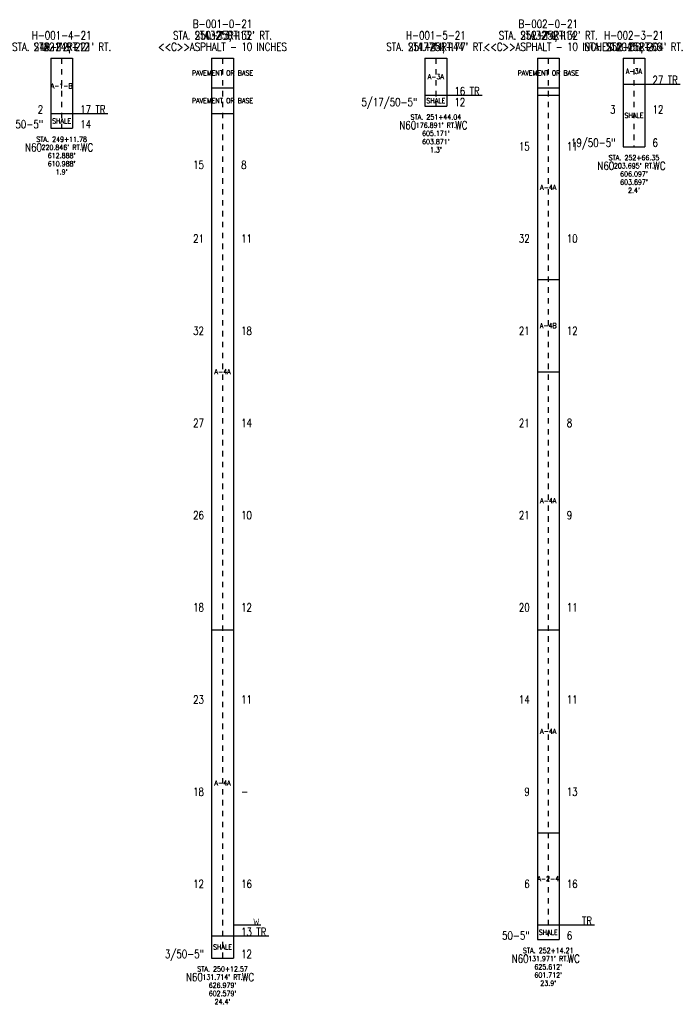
# Model space of a CAD drawing. Extents: x -0.8 to 11.3, y -0.8 to 17.2.
import ezdxf
from ezdxf.enums import TextEntityAlignment as Align

# ---------------------------------------------------------------- set-up
doc = ezdxf.new("R2010")
doc.units = 0
doc.linetypes.add('DASH', pattern=[0.12, 0.08, -0.04])
doc.linetypes.add('SOLID', pattern=[0])
doc.layers.get('0').update_dxf_attribs({"linetype": 'SOLID'})
for name, color, linetype in [('GT_PROJECT_CELLS', 7, 'SOLID'), ('GT_PROJECT_SOIL_BORING', 7, 'SOLID'), ('GT_PROJECT_TEXT', 7, 'SOLID'), ('GT_PROJECT_TEXT_2', 7, 'SOLID'), ('GT_PROJECT_TEXT_3', 7, 'SOLID'), ('SC_SCRATCH1', 7, 'SOLID'), ('SC_SCRATCH2', 7, 'SOLID'), ('SC_SCRATCH3', 7, 'SOLID'), ('SC_SCRATCH4', 7, 'SOLID'), ('SC_SCRATCH5', 7, 'SOLID'), ('SC_SCRATCH6', 7, 'SOLID'), ('SC_SCRATCH9', 7, 'SOLID')]:
    doc.layers.add(name, color=color, linetype=linetype)
doc.styles.add('ROMAND', font='romand', dxfattribs={"height": 1})

# ---------------------------------------------------------------- blocks, each defined once
blk = doc.blocks.new('DGRFC_OHDOT$FREE$WATER')
at = {"color": 7}
for points in [[(-0.035, 0.08), (-0.0193, 0), (-0.035, 0.08), (-0.0151, 0.0142)], [(-0.035, 0.08), (-0.0151, 0.0142), (-0.035, 0.08), (-0.028, 0.08)], [(-0.0193, 0), (-0.0123, 0), (-0.0193, 0), (0, 0.0415)], [(-0.0193, 0), (0, 0.0415), (-0.0193, 0), (-0.0151, 0.0142)], [(0, 0.0415), (-0.0035, 0.0533), (0, 0.0415), (-0.0151, 0.0142)], [(0.0151, 0.0142), (0.0035, 0.0533), (0.0151, 0.0142), (-0.0035, 0.0533)], [(0, 0.0415), (0.0151, 0.0142), (0, 0.0415), (-0.0035, 0.0533)], [(0, 0.0415), (0.0123, 0), (0, 0.0415), (0.0193, 0)], [(0, 0.0415), (0.0193, 0), (0, 0.0415), (0.0151, 0.0142)], [(0.035, 0.08), (0.028, 0.08), (0.035, 0.08), (0.0151, 0.0142)], [(0.0193, 0), (0.035, 0.08), (0.0193, 0), (0.0151, 0.0142)]]:
    blk.add_solid(points, dxfattribs=at)

msp = doc.modelspace()

# ---------------------------------------------------------------- linework, layer by layer
at = {"layer": 'GT_PROJECT_CELLS', "color": 7, "linetype": 'SOLID'}
msp.add_lwpolyline([(3.151866, 0.608607), (3.651866, 0.608607)], dxfattribs=at)
at = {"layer": 'GT_PROJECT_SOIL_BORING', "color": 7, "linetype": 'SOLID'}
for points in [[(-0.2, 16.5), (0.2, 16.5)], [(-0.2, 16.5), (-0.2, 15.215164)], [(0.2, 16.5), (0.2, 15.215164)], [(2.751866, 16.5), (3.151866, 16.5)], [(2.751866, 16.5), (2.751866, 0)], [(3.151866, 16.5), (3.151866, 0)], [(6.665411, 16.5), (7.065411, 16.5)], [(6.665411, 16.5), (6.665411, 15.620902)], [(7.065411, 16.5), (7.065411, 15.620902)], [(8.726938, 16.5), (9.126938, 16.5)], [(8.726938, 16.5), (8.726938, 0.338115)], [(9.126938, 16.5), (9.126938, 0.338115)], [(10.3, 16.5), (10.7, 16.5)], [(10.3, 16.5), (10.3, 14.877049)], [(10.7, 16.5), (10.7, 14.877049)], [(2.751866, 15.959016), (3.151866, 15.959016)], [(8.726938, 15.959016), (9.126938, 15.959016)], [(10.3, 16.026639), (10.7, 16.026639)], [(6.665411, 15.82377), (7.065411, 15.82377)], [(8.726938, 15.82377), (9.126938, 15.82377)], [(6.665411, 15.620902), (7.065411, 15.620902)], [(-0.2, 15.485656), (0.2, 15.485656)], [(2.751866, 15.485656), (3.151866, 15.485656)], [(-0.2, 15.215164), (0.2, 15.215164)], [(10.3, 14.877049), (10.7, 14.877049)], [(8.726938, 12.442623), (9.126938, 12.442623)], [(8.726938, 10.752049), (9.126938, 10.752049)], [(2.751866, 6.018443), (3.151866, 6.018443)], [(8.726938, 6.018443), (9.126938, 6.018443)], [(8.726938, 2.29918), (9.126938, 2.29918)], [(8.726938, 0.608607), (9.126938, 0.608607)], [(2.751866, 0.405738), (3.151866, 0.405738)], [(8.726938, 0.338115), (9.126938, 0.338115)], [(2.751866, 0), (3.151866, 0)]]:
    msp.add_lwpolyline(points, dxfattribs=at)
at = {"layer": 'GT_PROJECT_TEXT', "color": 7, "linetype": 'SOLID'}
for points in [[(10.7, 16.026639), (11.35, 16.026639)], [(7.065411, 15.82377), (7.715411, 15.82377)], [(0.2, 15.485656), (0.85, 15.485656)], [(9.126938, 0.608607), (9.776938, 0.608607)], [(3.151866, 0.405738), (3.801866, 0.405738)]]:
    msp.add_lwpolyline(points, dxfattribs=at)
at = {"layer": 'SC_SCRATCH4', "color": 7, "linetype": 'DASH'}
for points in [[(0, 16.5), (0, 15.215164)], [(2.951866, 16.5), (2.951866, 0)], [(6.865411, 16.5), (6.865411, 15.620902)], [(8.926938, 16.5), (8.926938, 0.338115)], [(10.5, 16.5), (10.5, 14.877049)]]:
    msp.add_lwpolyline(points, dxfattribs=at)

# ---------------------------------------------------------------- block references
at = {"layer": 'GT_PROJECT_CELLS', "xscale": 1.5, "yscale": 1.5}
msp.add_blockref('DGRFC_OHDOT$FREE$WATER', (3.571866, 0.608607), dxfattribs=at)

# ---------------------------------------------------------------- texts
at = {"layer": 'GT_PROJECT_TEXT', "color": 7, "style": 'ROMAND', "width": 0.78}
for s, p in [('B-001-0-21', (2.951866, 17.13)), ('B-002-0-21', (8.926938, 17.13)), ('H-001-4-21', (0, 16.92)), ('H-001-5-21', (6.865411, 16.92)), ('H-002-3-21', (10.5, 16.92)), ('<<C>>ASPHALT - 10 INCHES', (2.951866, 16.71)), ('<<C>>ASPHALT - 10 INCHES', (8.926938, 16.71))]:
    msp.add_text(s, height=0.1488, dxfattribs=at).set_placement(p, align=Align.MIDDLE_CENTER)
at = {"layer": 'GT_PROJECT_TEXT_2', "color": 7, "style": 'ROMAND', "width": 0.78}
for s, p in [("132' RT.", (2.951866, 16.92)), ("132' RT.", (8.926938, 16.92)), ("221' RT.", (0, 16.71)), ("177' RT.", (6.865411, 16.71)), ("204' RT.", (10.5, 16.71))]:
    msp.add_text(s, height=0.1488, dxfattribs=at).set_placement(p, align=Align.MIDDLE_CENTER)
at = {"layer": 'GT_PROJECT_TEXT_3', "color": 7, "style": 'ROMAND', "width": 0.78}
for s, p in [('STA. 250+13', (2.951866, 16.92)), ('STA. 252+14', (8.926938, 16.92)), ('STA. 249+12', (0, 16.71)), ('STA. 251+44', (6.865411, 16.71)), ('STA. 252+66', (10.5, 16.71))]:
    msp.add_text(s, height=0.1488, dxfattribs=at).set_placement(p, align=Align.MIDDLE_CENTER)
at = {"layer": 'SC_SCRATCH1', "color": 7, "style": 'ROMAND', "width": 0.78}
for s, p in [('PAVEMENT OR BASE', (2.951866, 16.229508)), ('PAVEMENT OR BASE', (8.926938, 16.229508)), ('A-3A', (10.5, 16.26332)), ('A-3A', (6.865411, 16.161885)), ('A-1-B', (0, 15.992828)), ('PAVEMENT OR BASE', (2.951866, 15.722336)), ('SHALE', (6.865411, 15.722336)), ('SHALE', (0, 15.35041)), ('SHALE', (10.5, 15.451844)), ('A-4A', (8.926938, 14.133197)), ('A-4B', (8.926938, 11.597336)), ('A-4A', (2.951866, 10.752049)), ('A-4A', (8.926938, 8.385246)), ('A-4A', (8.926938, 4.158811)), ('A-4A', (2.951866, 3.21209)), ('A-2-4', (8.926938, 1.453893)), ('SHALE', (8.926938, 0.473361)), ('SHALE', (2.951866, 0.202869))]:
    msp.add_text(s, height=0.093, dxfattribs=at).set_placement(p, align=Align.MIDDLE_CENTER)
at = {"layer": 'SC_SCRATCH2', "color": 7, "style": 'ROMAND', "width": 0.78}
for s, p in [('STA. 251+44.04', (6.865411, 15.420902)), ("176.891' RT.", (6.865411, 15.270902)), ("605.171'", (6.865411, 15.120902)), ('STA. 249+11.78', (0, 15.015164)), ("603.871'", (6.865411, 14.970902)), ("220.846' RT.", (0, 14.865164)), ("1.3'", (6.865411, 14.820902)), ("612.888'", (0, 14.715164)), ('STA. 252+66.35', (10.5, 14.677049)), ("610.988'", (0, 14.565164)), ("1.9'", (0, 14.415164)), ("203.695' RT.", (10.5, 14.527049)), ("606.097'", (10.5, 14.377049)), ("603.697'", (10.5, 14.227049)), ("2.4'", (10.5, 14.077049)), ('STA. 252+14.21', (8.926938, 0.138115)), ("131.971' RT.", (8.926938, -0.011885)), ('STA. 250+12.57', (2.951866, -0.2)), ("625.612'", (8.926938, -0.161885)), ("131.714' RT.", (2.951866, -0.35)), ("601.712'", (8.926938, -0.311885)), ("626.979'", (2.951866, -0.5)), ("23.9'", (8.926938, -0.461885)), ("602.579'", (2.951866, -0.65)), ("24.4'", (2.951866, -0.8))]:
    msp.add_text(s, height=0.093, dxfattribs=at).set_placement(p, align=Align.MIDDLE_CENTER)
at = {"layer": 'SC_SCRATCH3', "color": 7, "style": 'ROMAND', "width": 0.78}
for s, p in [("STA. 250+13, 132' RT.", (2.951866, 16.92)), ("STA. 252+14, 132' RT.", (8.926938, 16.92)), ("STA. 249+12, 221' RT.", (0, 16.71)), ("STA. 251+44, 177' RT.", (6.865411, 16.71)), ("STA. 252+66, 204' RT.", (10.5, 16.71))]:
    msp.add_text(s, height=0.1488, dxfattribs=at).set_placement(p, align=Align.MIDDLE_CENTER)
at = {"layer": 'SC_SCRATCH5', "color": 7, "style": 'ROMAND', "width": 0.78}
for s, p in [('5/17/50-5"', (6.525411, 15.620902)), ('2', (-0.34, 15.485656)), ('3', (10.16, 15.485656)), ('50-5"', (-0.34, 15.215164)), ('19/50-5"', (10.16, 14.877049)), ('15', (8.586938, 14.809426)), ('15', (2.611866, 14.471311)), ('21', (2.611866, 13.118852)), ('32', (8.586938, 13.118852)), ('32', (2.611866, 11.428279)), ('21', (8.586938, 11.428279)), ('27', (2.611866, 9.737705)), ('21', (8.586938, 9.737705)), ('26', (2.611866, 8.047131)), ('21', (8.586938, 8.047131)), ('18', (2.611866, 6.356557)), ('20', (8.586938, 6.356557)), ('23', (2.611866, 4.665984)), ('14', (8.586938, 4.665984)), ('18', (2.611866, 2.97541)), ('9', (8.586938, 2.97541)), ('12', (2.611866, 1.284836)), ('6', (8.586938, 1.284836)), ('50-5"', (8.586938, 0.338115)), ('3/50-5"', (2.611866, 0))]:
    msp.add_text(s, height=0.1488, dxfattribs=at).set_placement(p, align=Align.RIGHT)
at = {"layer": 'SC_SCRATCH6', "color": 7, "style": 'ROMAND', "width": 0.78}
for s, p in [('27', (10.84, 16.026639)), ('TR', (11.12, 16.026639)), ('16', (7.205411, 15.82377)), ('TR', (7.485411, 15.82377)), ('12', (7.205411, 15.620902)), ('17', (0.34, 15.485656)), ('TR', (0.62, 15.485656)), ('12', (10.84, 15.485656)), ('14', (0.34, 15.215164)), ('6', (10.84, 14.877049)), ('11', (9.266938, 14.809426)), ('8', (3.291866, 14.471311)), ('11', (3.291866, 13.118852)), ('10', (9.266938, 13.118852)), ('18', (3.291866, 11.428279)), ('12', (9.266938, 11.428279)), ('14', (3.291866, 9.737705)), ('8', (9.266938, 9.737705)), ('10', (3.291866, 8.047131)), ('9', (9.266938, 8.047131)), ('12', (3.291866, 6.356557)), ('11', (9.266938, 6.356557)), ('11', (3.291866, 4.665984)), ('11', (9.266938, 4.665984)), ('13', (9.266938, 2.97541)), ('-', (3.291866, 2.97541)), ('16', (3.291866, 1.284836)), ('16', (9.266938, 1.284836)), ('TR', (9.546938, 0.608607)), ('13', (3.291866, 0.405738)), ('TR', (3.571866, 0.405738)), ('6', (9.266938, 0.338115)), ('12', (3.291866, 0))]:
    msp.add_text(s, height=0.1488, dxfattribs=at).set_placement(p)
at = {"layer": 'SC_SCRATCH9', "color": 7, "style": 'ROMAND', "width": 0.78}
for s, p in [('N60', (6.349311, 15.270902)), ('WC', (7.332711, 15.270902)), ('N60', (-0.5161, 14.865164)), ('WC', (0.4673, 14.865164)), ('N60', (9.9839, 14.527049)), ('WC', (10.9673, 14.527049)), ('N60', (8.410838, -0.011885)), ('WC', (9.394238, -0.011885)), ('N60', (2.435766, -0.35)), ('WC', (3.419166, -0.35))]:
    msp.add_text(s, height=0.1488, dxfattribs=at).set_placement(p, align=Align.MIDDLE_CENTER)

doc.saveas('drawing.dxf')
